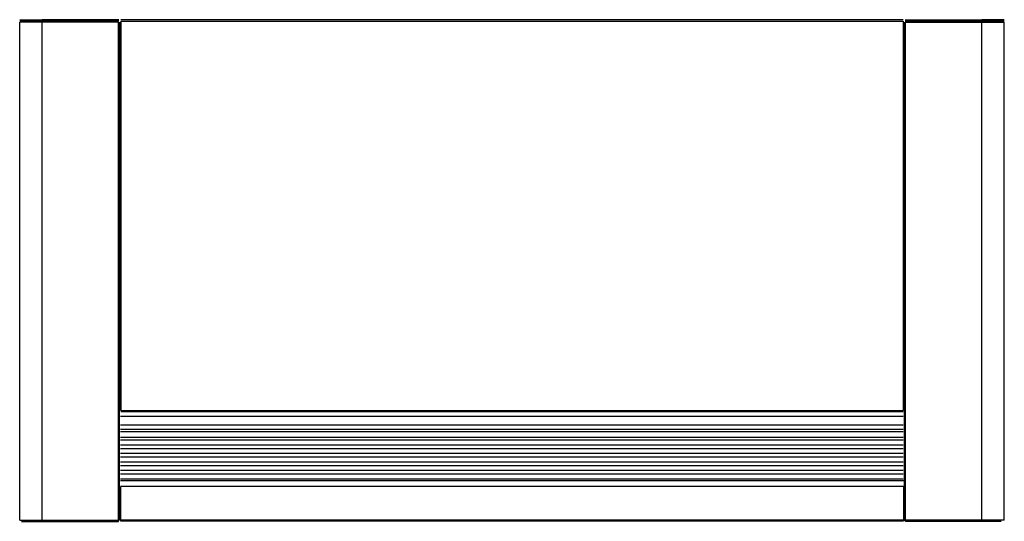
# Model space of a CAD drawing. Header units: millimetres. Extents: x 0 to 1136, y 69 to 647.
import ezdxf

# ---------------------------------------------------------------- set-up
doc = ezdxf.new("R2010")
doc.units = ezdxf.units.MM

msp = doc.modelspace()

# ---------------------------------------------------------------- linework, layer by layer
at = {"color": 9, "linetype": 'Continuous'}
for p, q in [((0, 647.4), (26.1, 647.4)), ((114.3, 647.4), (26.1, 647.4)), ((1021.3, 647.4), (1109.5, 647.4)), ((1135.6, 647.4), (1109.5, 647.4)), ((0, 645.9), (26.1, 645.9)), ((0.3, 70), (0.3, 644.6)), ((26.1, 644.6), (0.3, 644.6)), ((114.3, 645.9), (26.1, 645.9)), ((114, 644.6), (26.1, 644.6)), ((26.1, 70), (26.1, 644.6)), ((114, 70), (114, 644.6)), ((115.3, 196.6), (115.3, 644.6)), ((115.3, 644.6), (115.3, 196.6)), ((116.6, 645.7), (116.6, 196.6)), ((1018.8, 647.2), (116.8, 647.2)), ((116.8, 645.9), (1018.8, 645.9)), ((1019, 645.7), (1019, 196.6)), ((1020.3, 196.6), (1020.3, 644.6)), ((1020.3, 644.6), (1020.3, 196.6)), ((1021.3, 645.9), (1109.5, 645.9)), ((1021.6, 644.6), (1109.5, 644.6)), ((1021.6, 70), (1021.6, 644.6)), ((1135.6, 645.9), (1109.5, 645.9)), ((1109.5, 644.6), (1135.3, 644.6)), ((1109.5, 70), (1109.5, 644.6)), ((1135.3, 70), (1135.3, 644.6)), ((115.3, 70), (115.3, 196.6)), ((116.6, 196.6), (1019, 196.6)), ((116.6, 195.3), (1019, 195.3)), ((1020.3, 70), (1020.3, 196.6)), ((116.3, 190.1), (1019.1, 190.1)), ((1019.1, 179.7), (116.3, 179.7)), ((116.3, 175.2), (1019.1, 175.2)), ((116.3, 172.4), (1019.1, 172.4)), ((116.3, 165.8), (1019.1, 165.8)), ((116.3, 162.6), (1019.1, 162.6)), ((116.3, 157), (1019.1, 157)), ((116.3, 152.8), (1019.1, 152.8)), ((116.3, 147.2), (1019.1, 147.2)), ((116.3, 143), (1019.1, 143)), ((116.3, 137.4), (1019.1, 137.4)), ((116.3, 133.2), (1019.1, 133.2)), ((116.3, 127.6), (1019.1, 127.6)), ((1019.2, 115.4), (116.2, 115.4)), ((116.3, 123.4), (1019.1, 123.4)), ((116.3, 117.8), (1019.1, 117.8)), ((116.2, 109.2), (1019.2, 109.2)), ((116.2, 108.5), (116.2, 70.4)), ((1019.2, 108.5), (1019.2, 70.4)), ((0.3, 70), (26.1, 70)), ((2.1, 68.7), (26.1, 68.7)), ((26.1, 70), (114, 70)), ((26.1, 68.7), (114, 68.7)), ((114, 68.7), (114, 70)), ((115.3, 70), (114, 70)), ((116.2, 70.4), (1019.2, 70.4)), ((116.2, 70.4), (116.2, 69.3)), ((116.2, 69.3), (1019.2, 69.3)), ((1019.2, 70.4), (1019.2, 69.3)), ((1020.3, 70), (1021.6, 70)), ((1109.5, 70), (1021.6, 70)), ((1021.6, 68.7), (1021.6, 70)), ((1109.5, 68.7), (1021.6, 68.7)), ((1135.3, 70), (1109.5, 70)), ((1132.1, 68.7), (1109.5, 68.7))]:
    msp.add_line(p, q, dxfattribs=at)

doc.saveas('drawing.dxf')
